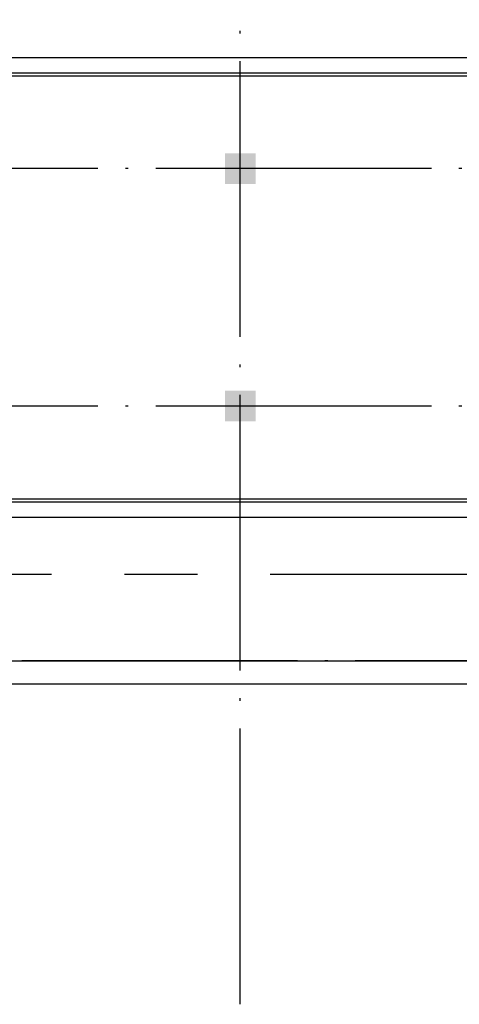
# Model space of a CAD drawing. Extents: x -7270 to 1708418, y -214047 to 255807.
# Tile 6 of 14: x 1535664 to 1547148, y 197424 to 223127. Entities that reach past the tile are written whole.
import ezdxf

# ---------------------------------------------------------------- set-up
doc = ezdxf.new("R2010")
doc.units = 0
doc.header["$LTSCALE"] = 3000
doc.header["$MEASUREMENT"] = 0
doc.linetypes.add('CENTER2', pattern=[28.575, 19.05, -3.175, 3.175, -3.175])
doc.linetypes.add('DOTE', pattern=[2.42, 2, -0.2, 0.02, -0.2])
doc.layers.get('0').update_dxf_attribs({"linetype": 'CONTINUOUS'})
for name, color, linetype in [('COLUMN', 7, 'CONTINUOUS'), ('DOTE', 12, 'CONTINUOUS'), ('LVTRY', 2, 'CONTINUOUS'), ('中线层', 9, 'CENTER2'), ('地坪', 132, 'CONTINUOUS')]:
    doc.layers.add(name, color=color, linetype=linetype)

# ---------------------------------------------------------------- blocks, each defined once
blk = doc.blocks.new('_FZH')
blk.add_solid([(-0.5, -0.5), (0.5, -0.5), (-0.5, 0.5), (0.5, 0.5)])

msp = doc.modelspace()

# ---------------------------------------------------------------- linework, layer by layer
at = {"layer": 'DOTE', "linetype": 'DOTE', "ltscale": 1.2}
for p, q in [((1541426, 197424.2), (1541426, 227917.7)), ((1694522.9, 219242.5), (1510316.8, 219242.5)), ((1694522.9, 213042.5), (1510387.2, 213042.5)), ((1691022.9, 206392.5), (1506887.2, 206392.5))]:
    msp.add_line(p, q, dxfattribs=at)
at = {"layer": 'LVTRY'}
for p, q in [((1521426, 222142.5), (1641426, 222142.5)), ((1521426, 221742.5), (1641426, 221742.5)), ((1521426, 221662.5), (1641426, 221662.5)), ((1521426, 210622.5), (1641326, 210622.5)), ((1521426, 210542.5), (1641326, 210542.5)), ((1521426, 210142.5), (1641326, 210142.5))]:
    msp.add_line(p, q, dxfattribs=at)
at = {"layer": '中线层', "linetype": 'CENTER2', "ltscale": 0.2}
msp.add_line((1690799.8, 208642.5), (1510635.8, 208642.5), dxfattribs=at)
at = {"layer": '地坪', "ltscale": 5000}
for p, q in [((1521825.7, 206391.7), (1674927, 206392.5)), ((1522426, 205791.7), (1674327, 205792.5))]:
    msp.add_line(p, q, dxfattribs=at)

# ---------------------------------------------------------------- block references
at = {"layer": 'COLUMN', "xscale": 800, "yscale": 800, "zscale": 800}
for p in [(1541426, 219242.5), (1541426, 213042.5)]:
    msp.add_blockref('_FZH', p, dxfattribs=at)

doc.saveas('drawing.dxf')
